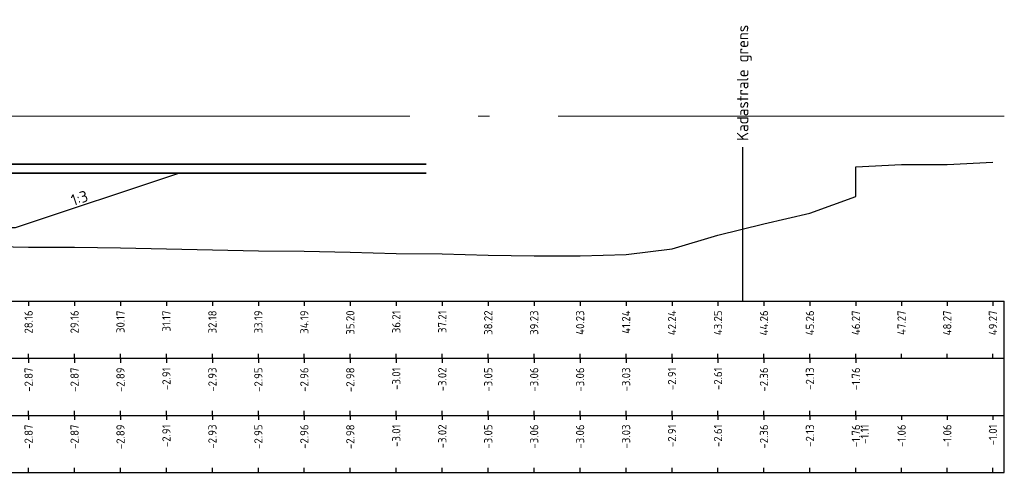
# Model space of a CAD drawing. Header units: metres. Extents: x 163463 to 198797, y 577287 to 592106.
# Tile 22 of 63: x 198383 to 198405, y 581598 to 581608. Entities that reach past the tile are written whole.
import ezdxf
from ezdxf.enums import TextEntityAlignment as Align

# ---------------------------------------------------------------- set-up
doc = ezdxf.new("R2010")
doc.units = ezdxf.units.M
doc.linetypes.add('AL-NAP_LIJN', pattern=[15.25, 12, -1.5, 0.25, -1.5])
for name, color, linetype in [('Afstandsbalk', 7, 'Continuous'), ('baggeroppervlak', 7, 'Continuous'), ('HardePeiling', 3, 'Continuous'), ('Kadastralegrens', 7, 'Continuous'), ('Legger', 2, 'Continuous'), ('Oever', 62, 'Continuous'), ('Teksten', 7, 'Continuous'), ('ZachtePeiling', 1, 'Continuous')]:
    doc.layers.add(name, color=color, linetype=linetype)
doc.layers.add('N-WA-WH-GRONDWATERLIJN-G', color=150, linetype='AL-GRONDWATERLIJN', lineweight=35)
doc.layers.add('X-XX-AL-NAP-G', color=7, linetype='AL-NAP_LIJN', lineweight=18)
doc.styles.add('NLCS-ISO', font='NLCS-ISO.ttf')
doc.linetypes.add('AL-GRONDWATERLIJN', pattern='A,6,[32,NLCS.SHX,S=1,R=0,X=0,Y=0],6', length=12)

msp = doc.modelspace()

# ---------------------------------------------------------------- linework, layer by layer
at = {"layer": 'Afstandsbalk'}
for p, q in [((198349.489, 581601.943), (198405.008, 581601.943)), ((198383.645, 581601.943), (198383.645, 581601.843)), ((198384.651, 581601.943), (198384.651, 581601.843)), ((198385.657, 581601.943), (198385.657, 581601.843)), ((198386.663, 581601.943), (198386.663, 581601.843)), ((198387.67, 581601.943), (198387.67, 581601.843)), ((198388.676, 581601.943), (198388.676, 581601.843)), ((198389.682, 581601.943), (198389.682, 581601.843)), ((198390.688, 581601.943), (198390.688, 581601.843)), ((198391.695, 581601.943), (198391.695, 581601.843)), ((198392.702, 581601.943), (198392.702, 581601.843)), ((198393.708, 581601.943), (198393.708, 581601.843)), ((198394.714, 581601.943), (198394.714, 581601.843)), ((198395.72, 581601.943), (198395.72, 581601.843)), ((198396.727, 581601.943), (198396.727, 581601.843)), ((198397.733, 581601.943), (198397.733, 581601.843)), ((198398.739, 581601.943), (198398.739, 581601.843)), ((198399.745, 581601.943), (198399.745, 581601.843)), ((198400.751, 581601.943), (198400.751, 581601.843)), ((198401.758, 581601.943), (198401.758, 581601.843)), ((198402.758, 581601.943), (198402.758, 581601.843)), ((198403.758, 581601.943), (198403.758, 581601.843)), ((198404.758, 581601.943), (198404.758, 581601.843)), ((198405.008, 581598.193), (198405.008, 581601.943)), ((198349.489, 581600.693), (198405.008, 581600.693)), ((198383.645, 581600.693), (198383.645, 581600.793)), ((198383.645, 581600.693), (198383.645, 581600.593)), ((198384.651, 581600.693), (198384.651, 581600.793)), ((198384.651, 581600.693), (198384.651, 581600.593)), ((198385.657, 581600.693), (198385.657, 581600.793)), ((198385.657, 581600.693), (198385.657, 581600.593)), ((198386.663, 581600.693), (198386.663, 581600.793)), ((198386.663, 581600.693), (198386.663, 581600.593)), ((198387.67, 581600.693), (198387.67, 581600.793)), ((198387.67, 581600.693), (198387.67, 581600.593)), ((198388.676, 581600.693), (198388.676, 581600.793)), ((198388.676, 581600.693), (198388.676, 581600.593)), ((198389.682, 581600.693), (198389.682, 581600.793)), ((198389.682, 581600.693), (198389.682, 581600.593)), ((198390.688, 581600.693), (198390.688, 581600.793)), ((198390.688, 581600.693), (198390.688, 581600.593)), ((198391.695, 581600.693), (198391.695, 581600.793)), ((198391.695, 581600.693), (198391.695, 581600.593)), ((198392.702, 581600.693), (198392.702, 581600.793)), ((198392.702, 581600.693), (198392.702, 581600.593)), ((198393.708, 581600.693), (198393.708, 581600.793)), ((198393.708, 581600.693), (198393.708, 581600.593)), ((198394.714, 581600.693), (198394.714, 581600.793)), ((198394.714, 581600.693), (198394.714, 581600.593)), ((198395.72, 581600.693), (198395.72, 581600.793)), ((198395.72, 581600.693), (198395.72, 581600.593)), ((198396.727, 581600.693), (198396.727, 581600.793)), ((198396.727, 581600.693), (198396.727, 581600.593)), ((198397.733, 581600.693), (198397.733, 581600.793)), ((198397.733, 581600.693), (198397.733, 581600.593)), ((198398.739, 581600.693), (198398.739, 581600.793)), ((198398.739, 581600.693), (198398.739, 581600.593)), ((198399.745, 581600.693), (198399.745, 581600.793)), ((198399.745, 581600.693), (198399.745, 581600.593)), ((198400.751, 581600.693), (198400.751, 581600.793)), ((198400.751, 581600.693), (198400.751, 581600.593)), ((198401.758, 581600.693), (198401.758, 581600.793)), ((198401.758, 581600.693), (198401.758, 581600.593)), ((198402.758, 581600.693), (198402.758, 581600.793)), ((198403.758, 581600.693), (198403.758, 581600.793)), ((198404.758, 581600.693), (198404.758, 581600.793)), ((198383.645, 581599.443), (198383.645, 581599.543)), ((198384.651, 581599.443), (198384.651, 581599.543)), ((198385.657, 581599.443), (198385.657, 581599.543)), ((198386.663, 581599.443), (198386.663, 581599.543)), ((198387.67, 581599.443), (198387.67, 581599.543)), ((198388.676, 581599.443), (198388.676, 581599.543)), ((198389.682, 581599.443), (198389.682, 581599.543)), ((198390.688, 581599.443), (198390.688, 581599.543)), ((198391.695, 581599.443), (198391.695, 581599.543)), ((198392.702, 581599.443), (198392.702, 581599.543)), ((198393.708, 581599.443), (198393.708, 581599.543)), ((198394.714, 581599.443), (198394.714, 581599.543)), ((198395.72, 581599.443), (198395.72, 581599.543)), ((198396.727, 581599.443), (198396.727, 581599.543)), ((198397.733, 581599.443), (198397.733, 581599.543)), ((198398.739, 581599.443), (198398.739, 581599.543)), ((198399.745, 581599.443), (198399.745, 581599.543)), ((198400.751, 581599.443), (198400.751, 581599.543)), ((198401.758, 581599.443), (198401.758, 581599.543)), ((198349.489, 581599.443), (198405.008, 581599.443)), ((198383.645, 581599.443), (198383.645, 581599.343)), ((198384.651, 581599.443), (198384.651, 581599.343)), ((198385.657, 581599.443), (198385.657, 581599.343)), ((198386.663, 581599.443), (198386.663, 581599.343)), ((198387.67, 581599.443), (198387.67, 581599.343)), ((198388.676, 581599.443), (198388.676, 581599.343)), ((198389.682, 581599.443), (198389.682, 581599.343)), ((198390.688, 581599.443), (198390.688, 581599.343)), ((198391.695, 581599.443), (198391.695, 581599.343)), ((198392.702, 581599.443), (198392.702, 581599.343)), ((198393.708, 581599.443), (198393.708, 581599.343)), ((198394.714, 581599.443), (198394.714, 581599.343)), ((198395.72, 581599.443), (198395.72, 581599.343)), ((198396.727, 581599.443), (198396.727, 581599.343)), ((198397.733, 581599.443), (198397.733, 581599.343)), ((198398.739, 581599.443), (198398.739, 581599.343)), ((198399.745, 581599.443), (198399.745, 581599.343)), ((198400.751, 581599.443), (198400.751, 581599.343)), ((198401.758, 581599.443), (198401.758, 581599.343)), ((198401.758, 581599.443), (198401.758, 581599.343)), ((198402.758, 581599.443), (198402.758, 581599.343)), ((198403.758, 581599.443), (198403.758, 581599.343)), ((198404.758, 581599.443), (198404.758, 581599.343)), ((198383.645, 581598.193), (198383.645, 581598.293)), ((198384.651, 581598.193), (198384.651, 581598.293)), ((198385.657, 581598.193), (198385.657, 581598.293)), ((198386.663, 581598.193), (198386.663, 581598.293)), ((198387.67, 581598.193), (198387.67, 581598.293)), ((198388.676, 581598.193), (198388.676, 581598.293)), ((198389.682, 581598.193), (198389.682, 581598.293)), ((198390.688, 581598.193), (198390.688, 581598.293)), ((198391.695, 581598.193), (198391.695, 581598.293)), ((198392.702, 581598.193), (198392.702, 581598.293)), ((198393.708, 581598.193), (198393.708, 581598.293)), ((198394.714, 581598.193), (198394.714, 581598.293)), ((198395.72, 581598.193), (198395.72, 581598.293)), ((198396.727, 581598.193), (198396.727, 581598.293)), ((198397.733, 581598.193), (198397.733, 581598.293)), ((198398.739, 581598.193), (198398.739, 581598.293)), ((198399.745, 581598.193), (198399.745, 581598.293)), ((198400.751, 581598.193), (198400.751, 581598.293)), ((198401.758, 581598.193), (198401.758, 581598.293)), ((198401.758, 581598.193), (198401.758, 581598.293)), ((198402.758, 581598.193), (198402.758, 581598.293)), ((198403.758, 581598.193), (198403.758, 581598.293)), ((198404.758, 581598.193), (198404.758, 581598.293)), ((198349.489, 581598.193), (198405.008, 581598.193))]:
    msp.add_line(p, q, dxfattribs=at)
at = {"layer": 'HardePeiling'}
msp.add_lwpolyline([(198382.639, 581603.153), (198383.645, 581603.133), (198384.651, 581603.133), (198385.657, 581603.113), (198386.663, 581603.093), (198387.67, 581603.073), (198388.676, 581603.053), (198389.682, 581603.043), (198390.688, 581603.023), (198391.695, 581602.993), (198392.702, 581602.983), (198393.708, 581602.953), (198394.714, 581602.943), (198395.72, 581602.943), (198396.727, 581602.973), (198397.733, 581603.093), (198398.739, 581603.393), (198399.745, 581603.643), (198400.751, 581603.873), (198401.758, 581604.243), (198401.758, 581604.793)], dxfattribs=at)
at = {"layer": 'Kadastralegrens'}
msp.add_line((198399.278, 581605.322), (198399.278, 581601.943), dxfattribs=at)
at = {"layer": 'Legger', "flags": 128}
msp.add_lwpolyline([(198386.948, 581604.753), (198383.348, 581603.553), (198376.548, 581603.553), (198372.948, 581604.753), (198376.548, 581603.553)], dxfattribs=at)
at = {"layer": 'N-WA-WH-GRONDWATERLIJN-G'}
for p, q in [((198367.884, 581604.953), (198392.346, 581604.953)), ((198367.884, 581604.753), (198392.346, 581604.753))]:
    msp.add_line(p, q, dxfattribs=at)
at = {"layer": 'Oever'}
msp.add_lwpolyline([(198401.758, 581604.793), (198401.758, 581604.893), (198402.758, 581604.943), (198403.758, 581604.943), (198404.758, 581604.993)], dxfattribs=at)
at = {"layer": 'X-XX-AL-NAP-G'}
msp.add_line((198349.489, 581606.003), (198405.008, 581606.003), dxfattribs=at)
at = {"layer": 'ZachtePeiling'}
msp.add_lwpolyline([(198382.639, 581603.153), (198383.645, 581603.133), (198384.651, 581603.133), (198385.657, 581603.113), (198386.663, 581603.093), (198387.67, 581603.073), (198388.676, 581603.053), (198389.682, 581603.043), (198390.688, 581603.023), (198391.695, 581602.993), (198392.702, 581602.983), (198393.708, 581602.953), (198394.714, 581602.943), (198395.72, 581602.943), (198396.727, 581602.973), (198397.733, 581603.093), (198398.739, 581603.393), (198399.745, 581603.643), (198400.751, 581603.873), (198401.758, 581604.243), (198401.758, 581604.793)], dxfattribs=at)

# ---------------------------------------------------------------- texts
at = {"layer": 'Teksten', "style": 'NLCS-ISO'}
msp.add_text('Kadastrale grens', height=0.25, rotation=90, dxfattribs=at).set_placement((198399.278, 581605.459), align=Align.MIDDLE_LEFT)
for s, p in [('28.16', (198383.645, 581601.743)), ('29.16', (198384.651, 581601.743)), ('30.17', (198385.657, 581601.743)), ('31.17', (198386.663, 581601.743)), ('32.18', (198387.67, 581601.743)), ('33.19', (198388.676, 581601.743)), ('34.19', (198389.682, 581601.743)), ('35.20', (198390.688, 581601.743)), ('36.21', (198391.695, 581601.743)), ('37.21', (198392.702, 581601.743)), ('38.22', (198393.708, 581601.743)), ('39.23', (198394.714, 581601.743)), ('40.23', (198395.72, 581601.743)), ('41.24', (198396.727, 581601.743)), ('42.24', (198397.733, 581601.743)), ('43.25', (198398.739, 581601.743)), ('44.26', (198399.745, 581601.743)), ('45.26', (198400.751, 581601.743)), ('46.27', (198401.758, 581601.743)), ('47.27', (198402.758, 581601.743)), ('48.27', (198403.758, 581601.743)), ('49.27', (198404.758, 581601.743)), ('-2.87', (198383.645, 581600.493)), ('-2.87', (198384.651, 581600.493)), ('-2.89', (198385.657, 581600.493)), ('-2.91', (198386.663, 581600.493)), ('-2.93', (198387.67, 581600.493)), ('-2.95', (198388.676, 581600.493)), ('-2.96', (198389.682, 581600.493)), ('-2.98', (198390.688, 581600.493)), ('-3.01', (198391.695, 581600.493)), ('-3.02', (198392.702, 581600.493)), ('-3.05', (198393.708, 581600.493)), ('-3.06', (198394.714, 581600.493)), ('-3.06', (198395.72, 581600.493)), ('-3.03', (198396.727, 581600.493)), ('-2.91', (198397.733, 581600.493)), ('-2.61', (198398.739, 581600.493)), ('-2.36', (198399.745, 581600.493)), ('-2.13', (198400.751, 581600.493)), ('-1.76', (198401.758, 581600.493)), ('-2.87', (198383.645, 581599.243)), ('-2.87', (198384.651, 581599.243)), ('-2.89', (198385.657, 581599.243)), ('-2.91', (198386.663, 581599.243)), ('-2.93', (198387.67, 581599.243)), ('-2.95', (198388.676, 581599.243)), ('-2.96', (198389.682, 581599.243)), ('-2.98', (198390.688, 581599.243)), ('-3.01', (198391.695, 581599.243)), ('-3.02', (198392.702, 581599.243)), ('-3.05', (198393.708, 581599.243)), ('-3.06', (198394.714, 581599.243)), ('-3.06', (198395.72, 581599.243)), ('-3.03', (198396.727, 581599.243)), ('-2.91', (198397.733, 581599.243)), ('-2.61', (198398.739, 581599.243)), ('-2.36', (198399.745, 581599.243)), ('-2.13', (198400.751, 581599.243)), ('-1.76', (198401.758, 581599.243)), ('-1.11', (198401.948, 581599.243)), ('-1.06', (198402.758, 581599.243)), ('-1.06', (198403.758, 581599.243)), ('-1.01', (198404.758, 581599.243))]:
    msp.add_text(s, height=0.18, rotation=90, dxfattribs=at).set_placement(p, align=Align.MIDDLE_RIGHT)

# ---------------------------------------------------------------- next in the draw order: texts
at = {"layer": 'baggeroppervlak', "insert": (198384.798, 581604.089), "char_height": 0.25, "width": 0.43481, "attachment_point": 8, "rotation": 18.4349, "style": 'NLCS-ISO', "bg_fill": 3, "box_fill_scale": 1.1, "bg_fill_color": 256, "bg_fill_transparency": 0}
msp.add_mtext('1:3', dxfattribs=at)

doc.saveas('drawing.dxf')
